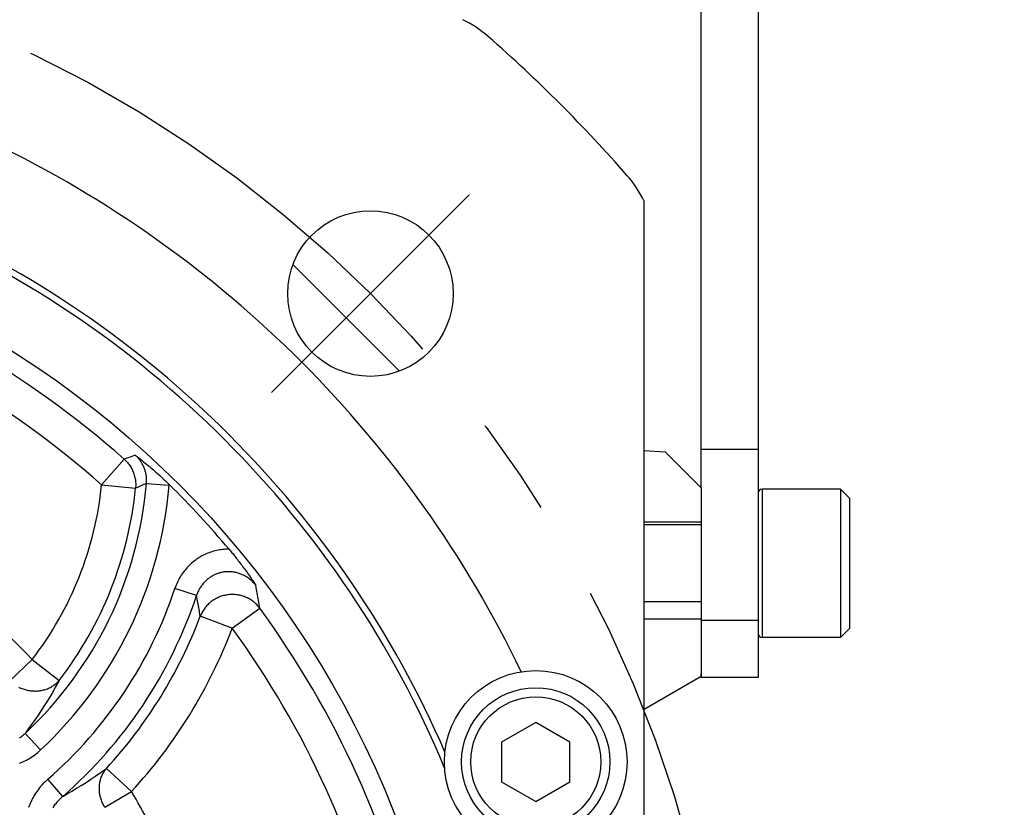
# Model space of a CAD drawing. Header units: millimetres. Extents: x 0 to 420, y 0 to 297.
# Tile 57 of 68: x 328 to 346, y 205 to 219. Entities that reach past the tile are written whole.
import ezdxf

# ---------------------------------------------------------------- set-up
doc = ezdxf.new("R2010")
doc.units = ezdxf.units.MM
doc.header["$LTSCALE"] = 23.1
doc.linetypes.add('CENTER', pattern=[0.6, 0.375, -0.075, 0.075, -0.075])
doc.layers.get('0').update_dxf_attribs({"linetype": 'CONTINUOUS'})
for name, color, linetype in [('AXIS', 7, 'CONTINUOUS'), ('COMPONENTS', 7, 'CONTINUOUS'), ('CUT', 7, 'CONTINUOUS'), ('DIMENSION', 7, 'CONTINUOUS')]:
    doc.layers.add(name, color=color, linetype=linetype)
doc.styles.get("Standard").update_dxf_attribs({"font": 'arial.ttf'})
doc.styles.add('TEXTSTYLE_4', font='gdt')
doc.dimstyles.new('DIMSTYLE_12', dxfattribs={"dimtxt": 3, "dimasz": 4, "dimexe": 0.18, "dimexo": 0.0625, "dimgap": 0.09, "dimtad": 1, "dimdec": 1, "dimlfac": 5, "dimdsep": 46, "dimtxsty": 'Standard', "dimblk": '_FILLED', "dimblk1": '_FILLED', "dimblk2": '_FILLED', "dimcen": 0.09, "dimadec": 0, "dimazin": 0, "dimtp": 0.3, "dimtm": 0.3, "dimtfac": 1, "dimtdec": 1, "dimtofl": 0, "dimtmove": 0, "dimatfit": 3, "dimldrblk": '_FILLED', "dimfxl": 1, "dimtolj": 1, "dimarcsym": 0})
doc.dimstyles.new('DIMSTYLE_13', dxfattribs={"dimtxt": 3, "dimasz": 4, "dimexe": 0.18, "dimexo": 0.0625, "dimgap": 0.09, "dimtad": 1, "dimdec": 1, "dimlfac": 5, "dimdsep": 46, "dimtxsty": 'Standard', "dimblk": '_FILLED', "dimblk1": '_FILLED', "dimblk2": '_FILLED', "dimcen": 0.09, "dimadec": 0, "dimazin": 0, "dimtp": 0.5, "dimtm": 0.5, "dimtfac": 1, "dimtdec": 1, "dimtofl": 0, "dimtmove": 0, "dimatfit": 3, "dimldrblk": '_FILLED', "dimfxl": 1, "dimtolj": 1, "dimarcsym": 0})
doc.dimstyles.new('DIMSTYLE_5', dxfattribs={"dimtxt": 3, "dimasz": 4, "dimexe": 0.18, "dimexo": 0.0625, "dimgap": 0.09, "dimtad": 1, "dimtih": 1, "dimtoh": 1, "dimdec": 3, "dimlfac": 5, "dimdsep": 46, "dimtxsty": 'Standard', "dimblk": '_FILLED', "dimblk1": '_FILLED', "dimblk2": '_FILLED', "dimcen": 0.09, "dimadec": 0, "dimazin": 0, "dimtp": 0.2, "dimtm": 0.2, "dimtfac": 1, "dimtdec": 3, "dimtofl": 0, "dimtmove": 0, "dimatfit": 3, "dimldrblk": '_FILLED', "dimfxl": 1, "dimtolj": 1, "dimarcsym": 0})

# ---------------------------------------------------------------- blocks, each defined once
blk = doc.blocks.new('_FILLED')
at = {"color": 0, "linetype": 'ByBlock'}
blk.add_solid([(0, 0), (-1, 0.1625), (-1, -0.1625)], dxfattribs=at)
blk = doc.blocks.new('*D5')
at = {"layer": 'DIMENSION', "color": 2, "linetype": 'Continuous', "transparency": 16777216}
for p, q in [((287.147, 213.377), (270.155, 213.377)), ((299.621, 207.701), (287.147, 213.377)), ((287.147, 213.377), (287.147, 213.377))]:
    blk.add_line(p, q, dxfattribs=at)
at = {"layer": 'DIMENSION', "color": 2, "linetype": 'Continuous', "transparency": 16777216, "xscale": 4, "yscale": 4, "zscale": 4, "rotation": 335.5301621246}
blk.add_blockref('_FILLED', (299.621, 207.701), dxfattribs=at)
at = {"layer": 'DIMENSION', "color": 2, "linetype": 'Continuous', "transparency": 16777216, "insert": (284.147, 217.127), "char_height": 3, "width": 10.99257, "attachment_point": 3, "line_spacing_factor": 0.9, "style": 'TEXTSTYLE_4'}
blk.add_mtext('{\\Fgdt;n}\\Farial.ttf;215', dxfattribs=at)
blk = doc.blocks.new('*D22')
at = {"color": 2, "linetype": 'Continuous', "transparency": 16777216}
for p, q in [((354.19, 241.494), (354.19, 247.494)), ((354.19, 247.494), (354.19, 230.865)), ((328.98, 241.494), (356.19, 241.494)), ((354.19, 214.235), (354.19, 230.865)), ((336.69, 220.235), (356.19, 220.235)), ((354.19, 220.235), (354.19, 214.235))]:
    blk.add_line(p, q, dxfattribs=at)
at = {"color": 2, "linetype": 'Continuous', "transparency": 16777216, "xscale": 4, "yscale": 4, "zscale": 4}
for p, rotation in [((354.19, 241.494), 270), ((354.19, 220.235), 90)]:
    blk.add_blockref('_FILLED', p, dxfattribs=dict(at, rotation=rotation))
at = {"color": 2, "linetype": 'Continuous', "transparency": 16777216, "insert": (350.44, 230.865), "char_height": 3, "width": 13.27138, "attachment_point": 2, "rotation": 90, "line_spacing_factor": 0.9}
blk.add_mtext('(106.3)', dxfattribs=at)
blk = doc.blocks.new('*D24')
at = {"color": 2, "linetype": 'Continuous', "transparency": 16777216}
for p, q in [((328.98, 241.494), (364.19, 241.494)), ((362.19, 241.494), (362.19, 209.645)), ((362.19, 177.795), (362.19, 209.645)), ((332.99, 177.795), (364.19, 177.795))]:
    blk.add_line(p, q, dxfattribs=at)
at = {"color": 2, "linetype": 'Continuous', "transparency": 16777216, "xscale": 4, "yscale": 4, "zscale": 4}
for p, rotation in [((362.19, 241.494), 90), ((362.19, 177.795), 270)]:
    blk.add_blockref('_FILLED', p, dxfattribs=dict(at, rotation=rotation))
at = {"color": 2, "linetype": 'Continuous', "transparency": 16777216, "insert": (358.44, 209.645), "char_height": 3, "width": 13.27138, "attachment_point": 2, "rotation": 90, "line_spacing_factor": 0.9}
blk.add_mtext('(318.5)', dxfattribs=at)

msp = doc.modelspace()

# ---------------------------------------------------------------- linework, layer by layer
at = {"layer": 'AXIS', "color": 2, "linetype": 'CENTER'}
for q in [(336.12533, 215.73026), (332.66051, 212.26544)]:
    msp.add_line((334.39292, 213.99785), q, dxfattribs=at)
at = {"layer": 'AXIS', "color": 7, "linetype": 'Continuous'}
for p, q in [((333.03578, 214.50647), (334.90154, 212.6407)), ((340.19013, 208.29505), (340.19013, 207.29505)), ((339.19013, 206.7177), (340.19013, 207.29505))]:
    msp.add_line(p, q, dxfattribs=at)
at = {"layer": 'AXIS', "color": 2, "linetype": 'CENTER'}
msp.add_circle((319.19013, 198.79505), 21.5, dxfattribs=at)
at = {"layer": 'COMPONENTS', "color": 7, "linetype": 'Continuous'}
for p, q in [((340.19013, 210.59505), (340.19013, 227.27317)), ((341.19013, 227.27317), (341.19013, 207.27317)), ((339.19013, 181.97335), (339.19013, 215.61676)), ((340.19013, 211.27317), (341.19013, 211.27317)), ((342.63013, 210.57317), (341.25713, 210.57317)), ((342.63013, 210.57317), (342.79013, 210.41317)), ((342.63013, 210.57317), (342.63013, 207.97317)), ((342.79013, 210.41317), (342.79013, 208.13317)), ((340.19013, 209.94817), (339.19013, 209.94817)), ((340.19013, 209.99505), (340.19013, 208.29505)), ((340.19013, 208.59817), (339.19013, 208.59817)), ((342.63013, 207.97317), (342.79013, 208.13317)), ((342.63013, 207.97317), (341.25713, 207.97317)), ((340.19013, 207.27317), (340.19013, 207.34239)), ((341.19013, 207.27317), (340.19013, 207.27317)), ((337.29013, 206.48787), (336.69013, 206.14146)), ((337.89013, 206.14146), (337.29013, 206.48787)), ((336.69013, 206.14146), (336.69013, 205.44864)), ((337.89013, 205.44864), (337.89013, 206.14146)), ((336.69013, 205.44864), (337.29013, 205.10223)), ((337.29013, 205.10223), (337.89013, 205.44864))]:
    msp.add_line(p, q, dxfattribs=at)
at = {"layer": 'COMPONENTS', "color": 9, "linetype": 'Continuous'}
for p, q in [((330.07868, 211.09618), (329.68251, 210.64862)), ((330.14712, 211.12186), (330.07868, 211.09618)), ((330.21083, 211.14589), (330.14712, 211.12186)), ((330.27158, 211.16892), (330.21083, 211.14589)), ((329.68251, 210.64862), (330.27724, 210.58902)), ((330.31179, 210.60416), (330.27724, 210.58902)), ((330.39281, 210.63977), (330.31179, 210.60416)), ((330.4684, 210.67309), (330.39281, 210.63977)), ((330.4684, 210.67309), (330.86545, 210.63938)), ((330.86545, 210.63938), (330.86658, 210.65397)), ((341.25713, 210.57317), (341.25713, 207.97317)), ((331.34515, 208.70805), (330.96709, 208.83394)), ((331.97023, 208.13668), (332.45278, 208.4894)), ((331.46217, 208.32825), (331.45476, 208.33106)), ((331.50501, 208.31208), (331.46217, 208.32825)), ((331.78099, 208.20803), (331.50501, 208.31208)), ((341.19013, 208.27317), (340.19013, 208.27317)), ((331.82501, 208.19143), (331.78099, 208.20803)), ((331.97023, 208.13668), (331.82501, 208.19143)), ((328.46565, 207.5884), (328.07101, 207.21428)), ((328.46565, 207.5884), (328.93891, 207.22332)), ((328.33982, 206.29527), (328.61154, 206.0038)), ((330.20649, 205.27563), (329.76684, 205.68057)), ((329.00042, 205.18943), (328.73868, 205.48989)), ((329.73779, 204.99991), (330.20649, 205.27563))]:
    msp.add_line(p, q, dxfattribs=at)
for points in [[(330.07868, 211.09618), (330.09408, 211.08194), (330.10894, 211.06723), (330.12325, 211.05203), (330.13704, 211.03632), (330.15031, 211.02011), (330.16299, 211.00347), (330.17508, 210.9864), (330.18659, 210.96889), (330.19748, 210.95101), (330.20773, 210.93277), (330.21735, 210.91417), (330.22632, 210.89525), (330.23463, 210.87604), (330.24226, 210.85654), (330.24921, 210.83679), (330.25547, 210.81681), (330.26104, 210.79663), (330.2659, 210.77626), (330.27005, 210.75574), (330.27348, 210.73509), (330.2762, 210.71434), (330.27819, 210.6935), (330.27945, 210.67262), (330.27999, 210.6517), (330.2798, 210.63077), (330.27889, 210.60987), (330.27724, 210.58902)], [(330.4684, 210.67309), (330.46956, 210.68876), (330.47031, 210.70437), (330.47065, 210.71988), (330.47058, 210.73526), (330.47013, 210.75053), (330.46928, 210.76581), (330.46803, 210.78112), (330.46638, 210.79642), (330.46434, 210.81167), (330.46191, 210.82685), (330.45908, 210.84195), (330.45587, 210.85697), (330.45228, 210.87188), (330.4483, 210.88669), (330.44394, 210.90138), (330.43921, 210.91595), (330.43411, 210.93039), (330.42863, 210.9447), (330.42278, 210.95887), (330.41656, 210.97289), (330.40998, 210.98676), (330.40304, 211.00047), (330.39574, 211.01399), (330.38809, 211.02733), (330.38009, 211.04047), (330.37176, 211.05339), (330.3631, 211.06609), (330.35413, 211.07854), (330.34486, 211.09074), (330.33528, 211.10268), (330.32543, 211.11435), (330.31529, 211.12574), (330.30484, 211.13689), (330.29406, 211.14782), (330.28297, 211.1585), (330.27158, 211.16892)], [(331.91607, 209.51997), (331.8886, 209.51978), (331.86119, 209.51882), (331.83385, 209.5171), (331.80654, 209.51461), (331.77929, 209.51136), (331.75217, 209.50736), (331.72516, 209.5026), (331.69828, 209.49708), (331.67157, 209.49082), (331.64504, 209.48382), (331.61869, 209.47606), (331.59258, 209.46758), (331.5667, 209.45837), (331.54105, 209.44843), (331.51569, 209.43778), (331.49063, 209.42641), (331.46585, 209.41434), (331.44143, 209.40157), (331.41735, 209.38812), (331.39362, 209.37399), (331.3703, 209.3592), (331.34738, 209.34376), (331.32488, 209.32766), (331.30283, 209.31093), (331.28123, 209.29359), (331.26009, 209.27562), (331.23945, 209.25706), (331.2193, 209.2379), (331.19965, 209.21815), (331.18054, 209.19784), (331.16198, 209.17698), (331.14396, 209.15555), (331.12654, 209.13363), (331.10972, 209.11119), (331.09349, 209.08825), (331.07792, 209.0649), (331.06305, 209.0412), (331.04884, 209.01708), (331.03524, 208.99246), (331.02224, 208.96729), (331.00986, 208.94162), (330.99815, 208.91544), (330.98712, 208.88877), (330.97677, 208.86161), (330.96709, 208.83394)], [(332.38714, 208.88218), (332.37673, 208.89567), (332.36596, 208.90889), (332.35483, 208.92181), (332.34334, 208.93443), (332.33151, 208.94674), (332.31936, 208.95871), (332.30689, 208.97034), (332.29411, 208.98161), (332.28106, 208.9925), (332.26773, 209.00302), (332.25413, 209.01314), (332.24029, 209.02286), (332.22623, 209.03218), (332.21193, 209.04108), (332.19743, 209.04956), (332.18272, 209.05763), (332.16783, 209.06526), (332.15275, 209.07247), (332.13749, 209.07924), (332.12208, 209.08557), (332.10651, 209.09147), (332.0908, 209.09691), (332.07497, 209.10191), (332.05901, 209.10646), (332.04295, 209.11055), (332.02681, 209.11418), (332.01058, 209.11735), (331.99429, 209.12006), (331.97794, 209.1223), (331.96155, 209.12408), (331.94513, 209.12539), (331.92869, 209.12624), (331.91224, 209.12662), (331.8958, 209.12653), (331.87937, 209.12597), (331.86296, 209.12494), (331.8466, 209.12345), (331.83029, 209.1215), (331.81403, 209.11908), (331.79786, 209.11619), (331.78177, 209.11285), (331.76577, 209.10905), (331.74989, 209.1048), (331.73413, 209.10009), (331.71849, 209.09493), (331.703, 209.08932), (331.68767, 209.08328), (331.6725, 209.07679), (331.6575, 209.06987), (331.64269, 209.06251), (331.62808, 209.05473), (331.61368, 209.04653), (331.59951, 209.03792), (331.58557, 209.0289), (331.57187, 209.01948), (331.55843, 209.00966), (331.54525, 208.99946), (331.53235, 208.98887), (331.51974, 208.97792), (331.50741, 208.96659), (331.49538, 208.95489), (331.48366, 208.94284), (331.47225, 208.93044), (331.46117, 208.91769), (331.45043, 208.90461), (331.44004, 208.89122), (331.43001, 208.87751), (331.42035, 208.86351), (331.41107, 208.84924), (331.40221, 208.83475), (331.39376, 208.82002), (331.38566, 208.80497), (331.37792, 208.78959), (331.37057, 208.7739), (331.3636, 208.7579), (331.35703, 208.74158), (331.35088, 208.72496), (331.34515, 208.70804)], [(332.45278, 208.4894), (332.44758, 208.52332), (332.44236, 208.55686), (332.43711, 208.59001), (332.43186, 208.62267), (332.42658, 208.65495), (332.42124, 208.68713), (332.41584, 208.7192), (332.41037, 208.75119), (332.40478, 208.78344), (332.39903, 208.81608), (332.39315, 208.849), (332.38714, 208.88218)], [(331.41095, 208.34755), (331.40571, 208.37873), (331.40045, 208.40953), (331.39516, 208.43997), (331.38988, 208.46996), (331.38459, 208.49959), (331.37923, 208.52913), (331.37382, 208.55856), (331.36835, 208.58791), (331.36275, 208.6175), (331.35702, 208.64744), (331.35115, 208.67762), (331.34515, 208.70804)], [(332.45278, 208.4894), (332.4404, 208.50527), (332.42751, 208.52068), (332.41411, 208.53563), (332.40019, 208.55014), (332.38576, 208.56419), (332.37086, 208.57774), (332.3555, 208.59078), (332.33969, 208.60331), (332.32346, 208.6153), (332.30683, 208.62673), (332.28981, 208.6376), (332.27242, 208.6479), (332.25468, 208.65761), (332.23662, 208.66672), (332.21825, 208.67522), (332.19959, 208.68311), (332.18068, 208.69036), (332.16151, 208.69698), (332.14213, 208.70295), (332.12256, 208.70828), (332.1028, 208.71294), (332.0829, 208.71695), (332.06287, 208.72028), (332.04272, 208.72295), (332.0225, 208.72495), (332.00222, 208.72626), (331.98189, 208.7269), (331.96156, 208.72686), (331.94124, 208.72614), (331.92094, 208.72475), (331.90071, 208.72268), (331.88056, 208.71994), (331.8605, 208.71652), (331.84058, 208.71244), (331.8208, 208.7077), (331.8012, 208.7023), (331.78179, 208.69625), (331.7626, 208.68956), (331.74364, 208.68223), (331.72494, 208.67428), (331.70653, 208.66571), (331.68842, 208.65653), (331.67063, 208.64675), (331.6532, 208.63638), (331.63612, 208.62545), (331.61942, 208.61395), (331.60313, 208.6019), (331.58726, 208.58932), (331.57183, 208.57621), (331.55687, 208.5626), (331.54237, 208.54851), (331.52837, 208.53394), (331.51487, 208.51891), (331.5019, 208.50344), (331.48946, 208.48755), (331.47759, 208.47126), (331.46627, 208.45459), (331.45553, 208.43754), (331.44539, 208.42016), (331.43585, 208.40244), (331.42692, 208.38442), (331.41861, 208.36612), (331.41095, 208.34755)], [(331.42588, 208.34191), (331.42177, 208.34348), (331.41821, 208.34482), (331.41521, 208.34591), (331.41278, 208.34682), (331.41095, 208.34755)], [(331.45476, 208.33106), (331.44155, 208.336), (331.43578, 208.3382), (331.42588, 208.34191)], [(328.23229, 207.10353), (328.2501, 207.09515), (328.26815, 207.0873), (328.2864, 207.07999), (328.30485, 207.07323), (328.32347, 207.06702), (328.34225, 207.06137), (328.36116, 207.0563), (328.38018, 207.05179), (328.39929, 207.04786), (328.41847, 207.04452), (328.43771, 207.04176), (328.45697, 207.03958), (328.47625, 207.038), (328.49551, 207.03701), (328.51474, 207.03662), (328.53392, 207.03682), (328.55302, 207.03761), (328.57203, 207.039), (328.59093, 207.04098), (328.60969, 207.04355), (328.6283, 207.0467), (328.64673, 207.05044), (328.66496, 207.05475), (328.68298, 207.05964), (328.70077, 207.06511), (328.7183, 207.07113), (328.73557, 207.07771), (328.75254, 207.08484), (328.7692, 207.09252), (328.78554, 207.10072), (328.80153, 207.10946), (328.81716, 207.1187), (328.83241, 207.12845), (328.84726, 207.1387), (328.86171, 207.14944), (328.87573, 207.16064), (328.8893, 207.17231), (328.90242, 207.18442), (328.91508, 207.19697), (328.92724, 207.20994), (328.93891, 207.22332)], [(328.93891, 207.22332), (328.87679, 207.1106), (328.81381, 207.00112), (328.75013, 206.89488), (328.68661, 206.79296), (328.62275, 206.69419), (328.55644, 206.5953), (328.48684, 206.49526), (328.41465, 206.39522), (328.33982, 206.29527)], [(328.24206, 206.21337), (328.25897, 206.22586), (328.27567, 206.23883), (328.29212, 206.25227), (328.3083, 206.26615), (328.3242, 206.28049), (328.33982, 206.29527)], [(328.24253, 205.77022), (328.27074, 205.78171), (328.29875, 205.79403), (328.32656, 205.80717), (328.35417, 205.82113), (328.38151, 205.83591), (328.40856, 205.85149), (328.43534, 205.86788), (328.46175, 205.88504), (328.4878, 205.90298), (328.51348, 205.9217), (328.5387, 205.94115), (328.56344, 205.96131), (328.58772, 205.98219), (328.61154, 206.0038)], [(329.00042, 205.18943), (329.08074, 205.2354), (329.16198, 205.28314), (329.24411, 205.3327), (329.32659, 205.38381), (329.40989, 205.43682), (329.49549, 205.49278), (329.58382, 205.55214), (329.67429, 205.61469), (329.76684, 205.68057)], [(329.73779, 204.99991), (329.72783, 205.01667), (329.71839, 205.03368), (329.70948, 205.05093), (329.70108, 205.06842), (329.6932, 205.08616), (329.68588, 205.10407), (329.6791, 205.12217), (329.67288, 205.14044), (329.66722, 205.15885), (329.66214, 205.17737), (329.65762, 205.19602), (329.65369, 205.21473), (329.65034, 205.23351), (329.64757, 205.25234), (329.6454, 205.27119), (329.64381, 205.29004), (329.64283, 205.30889), (329.64243, 205.3277), (329.64263, 205.34644), (329.64343, 205.36512), (329.64482, 205.38371), (329.64681, 205.40217), (329.64938, 205.42051), (329.65255, 205.43869), (329.65629, 205.4567), (329.66062, 205.47452), (329.66552, 205.49213), (329.671, 205.5095), (329.67704, 205.52664), (329.68364, 205.54351), (329.69079, 205.56009), (329.69849, 205.57638), (329.70672, 205.59234), (329.71547, 205.60798), (329.72475, 205.62326), (329.73454, 205.63818), (329.74482, 205.65271), (329.75559, 205.66684), (329.76684, 205.68057)], [(328.73868, 205.48989), (328.71528, 205.46896), (328.69253, 205.44752), (328.67041, 205.42557), (328.64891, 205.40309), (328.62805, 205.3801), (328.60789, 205.35669), (328.58843, 205.33285), (328.56967, 205.30858), (328.55165, 205.28397), (328.53436, 205.25901), (328.51782, 205.23371), (328.50204, 205.20814), (328.48703, 205.18231), (328.47279, 205.15622), (328.45933, 205.12993), (328.44665, 205.10346), (328.43475, 205.0768), (328.42364, 205.05001), (328.41331, 205.02311), (328.40377, 204.99608)], [(329.00042, 205.18943), (328.98445, 205.17575), (328.96887, 205.16176), (328.95369, 205.14747), (328.9389, 205.13289), (328.92453, 205.11803), (328.9106, 205.10291), (328.89711, 205.08756), (328.88406, 205.07197), (328.87149, 205.05619), (328.85939, 205.04021), (328.84777, 205.02407), (328.83663, 205.00777), (328.826, 204.99133)]]:
    msp.add_lwpolyline(points, dxfattribs=at)
at = {"layer": 'COMPONENTS', "color": 7, "linetype": 'Continuous'}
for points in [[(330.27158, 211.16892), (330.30245, 211.14487), (330.33257, 211.1212), (330.36195, 211.09791), (330.39065, 211.07498), (330.41861, 211.05243), (330.44568, 211.0304), (330.47175, 211.00898), (330.49693, 210.98808), (330.52143, 210.96756), (330.54528, 210.94738), (330.56844, 210.9276), (330.59096, 210.90817), (330.61285, 210.88912), (330.63411, 210.87044), (330.65478, 210.85212), (330.67483, 210.83418), (330.6943, 210.8166), (330.71333, 210.79929), (330.73192, 210.78222), (330.75007, 210.76541), (330.76783, 210.74882), (330.78524, 210.73244), (330.80226, 210.71627), (330.81891, 210.70034), (330.83518, 210.68465), (330.85107, 210.66919), (330.86658, 210.65397)], [(331.91607, 209.51997), (331.92857, 209.50509), (331.94123, 209.4899), (331.95407, 209.47438), (331.96708, 209.45854), (331.98025, 209.44239), (331.99359, 209.4259), (332.00707, 209.40911), (332.02072, 209.39199), (332.03456, 209.37448), (332.04861, 209.35658), (332.06286, 209.33828), (332.07734, 209.31954), (332.09204, 209.30034), (332.10697, 209.2807), (332.12216, 209.26054), (332.1376, 209.23988), (332.15329, 209.2187), (332.16931, 209.19689), (332.18565, 209.17443), (332.20232, 209.15134), (332.21934, 209.12753), (332.23676, 209.10294), (332.25453, 209.07764), (332.27259, 209.05169), (332.29092, 209.02511), (332.30954, 208.99789), (332.32847, 208.96998), (332.34772, 208.9414), (332.36728, 208.91213), (332.38714, 208.88218)]]:
    msp.add_lwpolyline(points, dxfattribs=at)
for centre, radius in [((319.19013, 198.79505), 16.765), ((334.39292, 213.99785), 1.45), ((337.29013, 205.79505), 1.6), ((337.29013, 205.79505), 1.3), ((337.29013, 205.79505), 1.14)]:
    msp.add_circle(centre, radius, dxfattribs=at)
for centre, radius, start, end in [((335.14005, 216.99505), 2, 48.76967, 64.158067), ((319.19013, 198.79505), 26.2, 41.23033, 48.76967), ((319.19013, 198.79505), 19.8, 25.677669, 64.322331), ((337.39013, 214.74498), 2, 25.841933, 41.23033), ((319.19013, 198.79505), 17.88453, 22.662056, 67.337944), ((319.19013, 198.79505), 18, 23.482201, 66.517799), ((319.19013, 198.79505), 16.64252, 40.122861, 45.44418), ((341.25713, 210.50617), 0.067, 90, 180), ((341.25713, 208.04017), 0.067, 180, 270)]:
    msp.add_arc(centre, radius, start, end, dxfattribs=at)
at = {"layer": 'COMPONENTS', "color": 9, "linetype": 'Continuous'}
for centre, radius, start, end in [((319.19013, 198.79505), 16.42797, 48.48582, 72.164964), ((319.19013, 198.79505), 15.83026, 48.48582, 72.164964), ((323.72461, 211.24566), 6.76805, 312.993116, 355.146993), ((323.72461, 211.24566), 5.98774, 322.353192, 354.277458), ((323.72461, 211.24566), 7.16653, 312.993112, 355.147004), ((323.72461, 211.24566), 6.58545, 322.353192, 354.277458), ((319.19013, 198.79505), 12.78117, 43.471412, 66.466959), ((323.72461, 211.24566), 7.63347, 311.060335, 341.582415), ((323.72461, 211.24566), 8.03195, 311.060349, 341.582393), ((319.19013, 198.79505), 16.42797, 12.48582, 36.164964), ((323.72461, 211.24566), 8.21455, 317.353888, 339.341216), ((323.72461, 211.24566), 8.81226, 317.353888, 339.341216), ((319.19013, 198.79505), 15.83026, 12.48582, 36.164964), ((319.19013, 198.79505), 12.78117, 24.853864, 30.466959)]:
    msp.add_arc(centre, radius, start, end, dxfattribs=at)
at = {"layer": 'CUT', "color": 7, "linetype": 'Continuous'}
for p, q in [((339.19013, 211.24671), (339.55744, 211.22774)), ((340.19013, 210.59505), (339.55744, 211.22774)), ((340.19013, 210.59505), (340.19013, 209.99505)), ((340.19013, 209.99505), (339.19013, 209.99505)), ((340.19013, 208.29505), (339.19013, 208.29505))]:
    msp.add_line(p, q, dxfattribs=at)

# ---------------------------------------------------------------- dimensions: what is measured, and where the dimension line sits
at = {"color": 2, "linetype": 'Continuous'}
for base, p2, dimstyle, picture, middle in [((354.19013, 220.23505), (336.69013, 220.23505), 'DIMSTYLE_12', '*D22', (353.27061, 228.90705)), ((362.19013, 177.79505), (332.99013, 177.79505), 'DIMSTYLE_13', '*D24', (361.27061, 207.68705))]:
    dim = msp.add_linear_dim(base=base, p1=(328.98035, 241.49414), p2=p2, angle=270, text='(<>)', dimstyle=dimstyle, dxfattribs=at)
    dim.commit()
    dim.dimension.update_dxf_attribs({"geometry": picture, "text_midpoint": middle, "dimtype": 160})
at = {"layer": 'DIMENSION', "color": 2, "linetype": 'Continuous'}
dim = msp.add_diameter_dim_2p(p1=(299.62127, 207.70066), p2=(338.75899, 189.88945), dimstyle='DIMSTYLE_5', dxfattribs=at)
dim.commit()
dim.dimension.update_dxf_attribs({"geometry": '*D5', "text_midpoint": (273.15478, 215.62742), "dimtype": 163})

doc.saveas('drawing.dxf')
